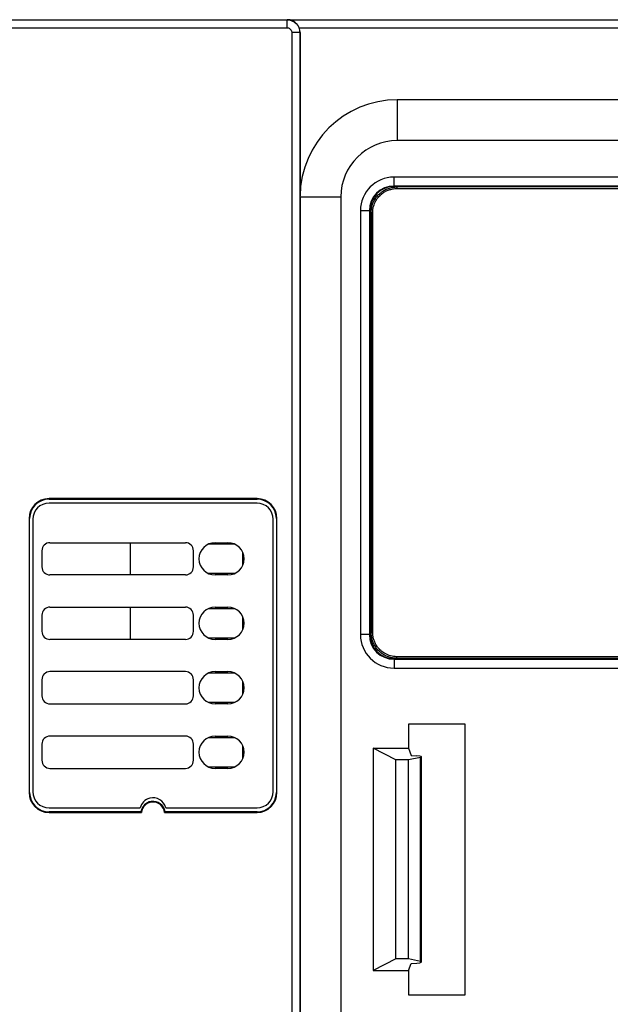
# Model space of a CAD drawing. Header units: inches. Extents: x -14 to 103, y 36 to 194.
# Tile 10 of 12: x 39 to 69, y 145 to 194. Entities that reach past the tile are written whole.
import ezdxf

# ---------------------------------------------------------------- set-up
doc = ezdxf.new("R2010")
doc.units = ezdxf.units.IN
doc.header["$MEASUREMENT"] = 0

# ---------------------------------------------------------------- blocks, each defined once
blk = doc.blocks.new('block 3')
at = {"color": 7, "lineweight": 25}
blk.add_lwpolyline([(59.179, 146.955), (59.179, 157.136)], dxfattribs=at)
blk = doc.blocks.new('block 4')
at = {"color": 7, "lineweight": 25}
blk.add_lwpolyline([(50.355, 157.212), (50.355, 157.519)], dxfattribs=at)
blk = doc.blocks.new('block 5')
at = {"color": 7, "lineweight": 25}
blk.add_lwpolyline([(50.355, 163.612), (50.355, 163.919)], dxfattribs=at)
blk = doc.blocks.new('block 6')
at = {"color": 7, "lineweight": 25}
blk.add_lwpolyline([(50.355, 160.412), (50.355, 160.719)], dxfattribs=at)
blk = doc.blocks.new('block 7')
at = {"color": 7, "lineweight": 25}
blk.add_lwpolyline([(50.355, 166.812), (50.355, 167.119)], dxfattribs=at)
blk = doc.blocks.new('block 14')
at = {"color": 7, "lineweight": 25}
blk.add_lwpolyline([(57.948, 162.028), (95.192, 162.028)], dxfattribs=at)
blk = doc.blocks.new('block 15')
at = {"color": 7, "lineweight": 25}
blk.add_lwpolyline([(56.673, 184.148), (56.673, 163.304)], dxfattribs=at)
blk = doc.blocks.new('block 16')
at = {"color": 7, "lineweight": 25}
blk.add_lwpolyline([(95.192, 185.424), (57.948, 185.424)], dxfattribs=at)
blk = doc.blocks.new('block 21')
at = {"color": 7, "lineweight": 25}
blk.add_lwpolyline([(56.77, 157.566), (56.77, 146.526)], dxfattribs=at)
blk = doc.blocks.new('block 22')
at = {"color": 7, "lineweight": 25}
blk.add_lwpolyline([(57.89, 156.982), (56.77, 157.566)], dxfattribs=at)
blk = doc.blocks.new('block 23')
at = {"color": 7, "lineweight": 25}
blk.add_lwpolyline([(57.89, 147.109), (57.89, 156.982)], dxfattribs=at)
blk = doc.blocks.new('block 24')
at = {"color": 7, "lineweight": 25}
blk.add_lwpolyline([(57.89, 147.109), (56.77, 146.526)], dxfattribs=at)
blk = doc.blocks.new('block 25')
at = {"color": 7, "lineweight": 25}
blk.add_lwpolyline([(58.53, 147.109), (57.89, 147.109)], dxfattribs=at)
blk = doc.blocks.new('block 26')
at = {"color": 7, "lineweight": 25}
blk.add_lwpolyline([(58.53, 156.982), (57.89, 156.982)], dxfattribs=at)
blk = doc.blocks.new('block 27')
at = {"color": 7, "lineweight": 25}
blk.add_lwpolyline([(58.53, 147.109), (58.53, 156.982)], dxfattribs=at)
blk = doc.blocks.new('block 28')
at = {"color": 7, "lineweight": 25}
blk.add_lwpolyline([(59.115, 146.985), (58.53, 147.109)], dxfattribs=at)
blk = doc.blocks.new('block 29')
at = {"color": 7, "lineweight": 25}
blk.add_lwpolyline([(59.115, 157.107), (58.53, 156.982)], dxfattribs=at)
blk = doc.blocks.new('block 30')
at = {"color": 7, "lineweight": 25}
blk.add_lwpolyline([(59.115, 146.985), (59.115, 157.107)], dxfattribs=at)
blk = doc.blocks.new('block 31')
at = {"color": 7, "lineweight": 25}
blk.add_lwpolyline([(56.77, 146.526), (58.53, 146.526)], dxfattribs=at)
blk = doc.blocks.new('block 32')
at = {"color": 7, "lineweight": 25}
blk.add_open_spline([(58.939, 146.904), (59.168, 146.921), (59.247, 146.957), (59.115, 146.985)], degree=3, dxfattribs=at)
blk = doc.blocks.new('block 33')
at = {"color": 7, "lineweight": 25}
blk.add_lwpolyline([(58.658, 146.884), (58.939, 146.904)], dxfattribs=at)
blk = doc.blocks.new('block 34')
at = {"color": 7, "lineweight": 25}
blk.add_lwpolyline([(58.53, 146.526), (58.658, 146.884)], dxfattribs=at)
blk = doc.blocks.new('block 41')
at = {"color": 7, "lineweight": 25}
blk.add_lwpolyline([(56.77, 157.566), (58.53, 157.566)], dxfattribs=at)
blk = doc.blocks.new('block 42')
at = {"color": 7, "lineweight": 25}
blk.add_lwpolyline([(58.53, 157.566), (58.658, 157.207)], dxfattribs=at)
blk = doc.blocks.new('block 43')
at = {"color": 7, "lineweight": 25}
blk.add_lwpolyline([(58.658, 157.207), (58.939, 157.187)], dxfattribs=at)
blk = doc.blocks.new('block 44')
at = {"color": 7, "lineweight": 25}
blk.add_open_spline([(59.115, 157.107), (59.247, 157.135), (59.168, 157.171), (58.939, 157.187)], degree=3, dxfattribs=at)
blk = doc.blocks.new('block 53')
at = {"color": 7, "lineweight": 25}
blk.add_lwpolyline([(40.338, 160.966), (40.338, 160.166)], dxfattribs=at)
blk = doc.blocks.new('block 54')
at = {"color": 7, "lineweight": 25}
blk.add_open_spline([(40.338, 160.166), (40.338, 159.945), (40.517, 159.766), (40.738, 159.766)], degree=3, dxfattribs=at)
blk = doc.blocks.new('block 55')
at = {"color": 7, "lineweight": 25}
blk.add_lwpolyline([(40.738, 159.766), (47.458, 159.766)], dxfattribs=at)
blk = doc.blocks.new('block 56')
at = {"color": 7, "lineweight": 25}
blk.add_open_spline([(47.458, 159.766), (47.679, 159.766), (47.858, 159.945), (47.858, 160.166)], degree=3, dxfattribs=at)
blk = doc.blocks.new('block 57')
at = {"color": 7, "lineweight": 25}
blk.add_lwpolyline([(47.858, 160.166), (47.858, 160.966)], dxfattribs=at)
blk = doc.blocks.new('block 58')
at = {"color": 7, "lineweight": 25}
blk.add_open_spline([(47.858, 160.966), (47.858, 161.187), (47.679, 161.366), (47.458, 161.366)], degree=3, dxfattribs=at)
blk = doc.blocks.new('block 59')
at = {"color": 7, "lineweight": 25}
blk.add_lwpolyline([(47.458, 161.366), (40.738, 161.366)], dxfattribs=at)
blk = doc.blocks.new('block 60')
at = {"color": 7, "lineweight": 25}
blk.add_open_spline([(40.738, 161.366), (40.517, 161.366), (40.338, 161.187), (40.338, 160.966)], degree=3, dxfattribs=at)
blk = doc.blocks.new('block 61')
at = {"color": 7, "lineweight": 25}
blk.add_lwpolyline([(40.738, 156.566), (47.458, 156.566)], dxfattribs=at)
blk = doc.blocks.new('block 62')
at = {"color": 7, "lineweight": 25}
blk.add_open_spline([(47.458, 156.566), (47.679, 156.566), (47.858, 156.745), (47.858, 156.966)], degree=3, dxfattribs=at)
blk = doc.blocks.new('block 63')
at = {"color": 7, "lineweight": 25}
blk.add_open_spline([(47.458, 162.966), (47.679, 162.966), (47.858, 163.145), (47.858, 163.366)], degree=3, dxfattribs=at)
blk = doc.blocks.new('block 64')
at = {"color": 7, "lineweight": 25}
blk.add_lwpolyline([(47.858, 163.366), (47.858, 164.166)], dxfattribs=at)
blk = doc.blocks.new('block 65')
at = {"color": 7, "lineweight": 25}
blk.add_open_spline([(47.858, 164.166), (47.858, 164.387), (47.679, 164.566), (47.458, 164.566)], degree=3, dxfattribs=at)
blk = doc.blocks.new('block 66')
at = {"color": 7, "lineweight": 25}
blk.add_lwpolyline([(40.738, 164.566), (47.458, 164.566)], dxfattribs=at)
blk = doc.blocks.new('block 67')
at = {"color": 7, "lineweight": 25}
blk.add_open_spline([(40.738, 164.566), (40.517, 164.566), (40.338, 164.387), (40.338, 164.166)], degree=3, dxfattribs=at)
blk = doc.blocks.new('block 68')
at = {"color": 7, "lineweight": 25}
blk.add_lwpolyline([(40.338, 164.166), (40.338, 163.366)], dxfattribs=at)
blk = doc.blocks.new('block 69')
at = {"color": 7, "lineweight": 25}
blk.add_open_spline([(40.338, 163.366), (40.338, 163.145), (40.517, 162.966), (40.738, 162.966)], degree=3, dxfattribs=at)
blk = doc.blocks.new('block 70')
at = {"color": 7, "lineweight": 25}
blk.add_lwpolyline([(47.458, 166.166), (40.738, 166.166)], dxfattribs=at)
blk = doc.blocks.new('block 71')
at = {"color": 7, "lineweight": 25}
blk.add_open_spline([(47.458, 166.166), (47.679, 166.166), (47.858, 166.345), (47.858, 166.566)], degree=3, dxfattribs=at)
blk = doc.blocks.new('block 72')
at = {"color": 7, "lineweight": 25}
blk.add_lwpolyline([(47.858, 166.566), (47.858, 167.366)], dxfattribs=at)
blk = doc.blocks.new('block 73')
at = {"color": 7, "lineweight": 25}
blk.add_open_spline([(47.858, 167.366), (47.858, 167.587), (47.679, 167.766), (47.458, 167.766)], degree=3, dxfattribs=at)
blk = doc.blocks.new('block 74')
at = {"color": 7, "lineweight": 25}
blk.add_lwpolyline([(40.738, 167.766), (47.458, 167.766)], dxfattribs=at)
blk = doc.blocks.new('block 75')
at = {"color": 7, "lineweight": 25}
blk.add_open_spline([(40.738, 167.766), (40.517, 167.766), (40.338, 167.587), (40.338, 167.366)], degree=3, dxfattribs=at)
blk = doc.blocks.new('block 76')
at = {"color": 7, "lineweight": 25}
blk.add_lwpolyline([(40.338, 167.366), (40.338, 166.566)], dxfattribs=at)
blk = doc.blocks.new('block 77')
at = {"color": 7, "lineweight": 25}
blk.add_open_spline([(40.338, 166.566), (40.338, 166.345), (40.517, 166.166), (40.738, 166.166)], degree=3, dxfattribs=at)
blk = doc.blocks.new('block 78')
at = {"color": 7, "lineweight": 25}
blk.add_open_spline([(48.93, 167.766), (48.488, 167.766), (48.13, 167.408), (48.13, 166.966), (48.13, 166.524), (48.488, 166.166), (48.93, 166.166)], degree=3, knots=[0, 0, 0, 0, 1, 1, 1, 2, 2, 2, 2], dxfattribs=at)
blk = doc.blocks.new('block 79')
at = {"color": 7, "lineweight": 25}
blk.add_lwpolyline([(49.57, 166.166), (48.93, 166.166)], dxfattribs=at)
blk = doc.blocks.new('block 80')
at = {"color": 7, "lineweight": 25}
blk.add_open_spline([(49.57, 166.166), (50.012, 166.166), (50.37, 166.524), (50.37, 166.966), (50.37, 167.408), (50.012, 167.766), (49.57, 167.766)], degree=3, knots=[0, 0, 0, 0, 1, 1, 1, 2, 2, 2, 2], dxfattribs=at)
blk = doc.blocks.new('block 81')
at = {"color": 7, "lineweight": 25}
blk.add_lwpolyline([(48.93, 167.766), (49.57, 167.766)], dxfattribs=at)
blk = doc.blocks.new('block 82')
at = {"color": 7, "lineweight": 25}
blk.add_lwpolyline([(49.57, 162.966), (48.93, 162.966)], dxfattribs=at)
blk = doc.blocks.new('block 83')
at = {"color": 7, "lineweight": 25}
blk.add_open_spline([(49.57, 162.966), (50.012, 162.966), (50.37, 163.324), (50.37, 163.766), (50.37, 164.208), (50.012, 164.566), (49.57, 164.566)], degree=3, knots=[0, 0, 0, 0, 1, 1, 1, 2, 2, 2, 2], dxfattribs=at)
blk = doc.blocks.new('block 84')
at = {"color": 7, "lineweight": 25}
blk.add_lwpolyline([(48.93, 164.566), (49.57, 164.566)], dxfattribs=at)
blk = doc.blocks.new('block 85')
at = {"color": 7, "lineweight": 25}
blk.add_open_spline([(48.93, 164.566), (48.488, 164.566), (48.13, 164.208), (48.13, 163.766), (48.13, 163.324), (48.488, 162.966), (48.93, 162.966)], degree=3, knots=[0, 0, 0, 0, 1, 1, 1, 2, 2, 2, 2], dxfattribs=at)
blk = doc.blocks.new('block 86')
at = {"color": 7, "lineweight": 25}
blk.add_open_spline([(48.93, 161.366), (48.488, 161.366), (48.13, 161.008), (48.13, 160.566), (48.13, 160.124), (48.488, 159.766), (48.93, 159.766)], degree=3, knots=[0, 0, 0, 0, 1, 1, 1, 2, 2, 2, 2], dxfattribs=at)
blk = doc.blocks.new('block 87')
at = {"color": 7, "lineweight": 25}
blk.add_lwpolyline([(49.57, 159.766), (48.93, 159.766)], dxfattribs=at)
blk = doc.blocks.new('block 88')
at = {"color": 7, "lineweight": 25}
blk.add_open_spline([(49.57, 159.766), (50.012, 159.766), (50.37, 160.124), (50.37, 160.566), (50.37, 161.008), (50.012, 161.366), (49.57, 161.366)], degree=3, knots=[0, 0, 0, 0, 1, 1, 1, 2, 2, 2, 2], dxfattribs=at)
blk = doc.blocks.new('block 89')
at = {"color": 7, "lineweight": 25}
blk.add_lwpolyline([(48.93, 161.366), (49.57, 161.366)], dxfattribs=at)
blk = doc.blocks.new('block 90')
at = {"color": 7, "lineweight": 25}
blk.add_open_spline([(49.57, 156.566), (50.012, 156.566), (50.37, 156.924), (50.37, 157.366), (50.37, 157.808), (50.012, 158.166), (49.57, 158.166)], degree=3, knots=[0, 0, 0, 0, 1, 1, 1, 2, 2, 2, 2], dxfattribs=at)
blk = doc.blocks.new('block 91')
at = {"color": 7, "lineweight": 25}
blk.add_lwpolyline([(48.93, 158.166), (49.57, 158.166)], dxfattribs=at)
blk = doc.blocks.new('block 92')
at = {"color": 7, "lineweight": 25}
blk.add_open_spline([(48.93, 158.166), (48.488, 158.166), (48.13, 157.808), (48.13, 157.366), (48.13, 156.924), (48.488, 156.566), (48.93, 156.566)], degree=3, knots=[0, 0, 0, 0, 1, 1, 1, 2, 2, 2, 2], dxfattribs=at)
blk = doc.blocks.new('block 93')
at = {"color": 7, "lineweight": 25}
blk.add_lwpolyline([(49.57, 156.566), (48.93, 156.566)], dxfattribs=at)
blk = doc.blocks.new('block 94')
at = {"color": 7, "lineweight": 25}
blk.add_open_spline([(46.49, 154.606), (46.399, 154.959), (46.039, 155.172), (45.685, 155.081), (45.452, 155.021), (45.27, 154.839), (45.21, 154.606)], degree=3, knots=[0, 0, 0, 0, 1, 1, 1, 2, 2, 2, 2], dxfattribs=at)
blk = doc.blocks.new('block 95')
at = {"color": 7, "lineweight": 25}
blk.add_lwpolyline([(40.69, 154.606), (45.21, 154.606)], dxfattribs=at)
blk = doc.blocks.new('block 96')
at = {"color": 7, "lineweight": 25}
blk.add_open_spline([(39.89, 155.406), (39.89, 154.964), (40.248, 154.606), (40.69, 154.606)], degree=3, dxfattribs=at)
blk = doc.blocks.new('block 97')
at = {"color": 7, "lineweight": 25}
blk.add_lwpolyline([(39.89, 168.926), (39.89, 155.406)], dxfattribs=at)
blk = doc.blocks.new('block 98')
at = {"color": 7, "lineweight": 25}
blk.add_open_spline([(40.69, 169.726), (40.248, 169.726), (39.89, 169.368), (39.89, 168.926)], degree=3, dxfattribs=at)
blk = doc.blocks.new('block 99')
at = {"color": 7, "lineweight": 25}
blk.add_lwpolyline([(51.01, 169.726), (40.69, 169.726)], dxfattribs=at)
blk = doc.blocks.new('block 100')
at = {"color": 7, "lineweight": 25}
blk.add_open_spline([(51.81, 168.926), (51.81, 169.368), (51.452, 169.726), (51.01, 169.726)], degree=3, dxfattribs=at)
blk = doc.blocks.new('block 101')
at = {"color": 7, "lineweight": 25}
blk.add_lwpolyline([(51.81, 155.406), (51.81, 168.926)], dxfattribs=at)
blk = doc.blocks.new('block 102')
at = {"color": 7, "lineweight": 25}
blk.add_open_spline([(51.01, 154.606), (51.452, 154.606), (51.81, 154.964), (51.81, 155.406)], degree=3, dxfattribs=at)
blk = doc.blocks.new('block 103')
at = {"color": 7, "lineweight": 25}
blk.add_lwpolyline([(46.49, 154.606), (51.01, 154.606)], dxfattribs=at)
blk = doc.blocks.new('block 104')
at = {"color": 7, "lineweight": 25}
blk.add_open_spline([(40.738, 158.166), (40.517, 158.166), (40.338, 157.987), (40.338, 157.766)], degree=3, dxfattribs=at)
blk = doc.blocks.new('block 105')
at = {"color": 7, "lineweight": 25}
blk.add_lwpolyline([(40.338, 157.766), (40.338, 156.966)], dxfattribs=at)
blk = doc.blocks.new('block 106')
at = {"color": 7, "lineweight": 25}
blk.add_open_spline([(40.338, 156.966), (40.338, 156.745), (40.517, 156.566), (40.738, 156.566)], degree=3, dxfattribs=at)
blk = doc.blocks.new('block 107')
at = {"color": 7, "lineweight": 25}
blk.add_lwpolyline([(47.458, 162.966), (40.738, 162.966)], dxfattribs=at)
blk = doc.blocks.new('block 108')
at = {"color": 7, "lineweight": 25}
blk.add_lwpolyline([(47.458, 158.166), (40.738, 158.166)], dxfattribs=at)
blk = doc.blocks.new('block 109')
at = {"color": 7, "lineweight": 25}
blk.add_open_spline([(47.858, 157.766), (47.858, 157.987), (47.679, 158.166), (47.458, 158.166)], degree=3, dxfattribs=at)
blk = doc.blocks.new('block 110')
at = {"color": 7, "lineweight": 25}
blk.add_lwpolyline([(47.858, 156.966), (47.858, 157.766)], dxfattribs=at)
blk = doc.blocks.new('block 111')
at = {"color": 7, "lineweight": 25}
blk.add_lwpolyline([(44.738, 162.966), (44.738, 164.566)], dxfattribs=at)
blk = doc.blocks.new('block 112')
at = {"color": 7, "lineweight": 25}
blk.add_lwpolyline([(44.738, 166.166), (44.738, 167.766)], dxfattribs=at)
blk = doc.blocks.new('block 125')
at = {"color": 7, "lineweight": 25}
blk.add_open_spline([(52.498, 193.726), (52.665, 193.726), (52.832, 193.657), (52.95, 193.538), (53.069, 193.42), (53.138, 193.253), (53.138, 193.086)], degree=3, knots=[0, 0, 0, 0, 1, 1, 1, 2, 2, 2, 2], dxfattribs=at)
blk = doc.blocks.new('block 126')
at = {"color": 7, "lineweight": 25}
blk.add_lwpolyline([(53.138, 193.086), (52.738, 193.086)], dxfattribs=at)
blk = doc.blocks.new('block 127')
at = {"color": 7, "lineweight": 25}
blk.add_open_spline([(52.498, 193.326), (52.545, 193.326), (52.591, 193.315), (52.64, 193.279), (52.689, 193.243), (52.738, 193.179), (52.738, 193.086)], degree=3, knots=[0, 0, 0, 0, 1, 1, 1, 2, 2, 2, 2], dxfattribs=at)
blk = doc.blocks.new('block 128')
at = {"color": 7, "lineweight": 25}
blk.add_lwpolyline([(52.498, 193.726), (52.498, 193.326)], dxfattribs=at)
blk = doc.blocks.new('block 139')
at = {"color": 7, "lineweight": 25}
blk.add_lwpolyline([(53.138, 193.086), (53.138, 125.326)], dxfattribs=at)
blk = doc.blocks.new('block 141')
at = {"color": 7, "lineweight": 25}
blk.add_lwpolyline([(52.738, 193.086), (52.738, 125.326)], dxfattribs=at)
blk = doc.blocks.new('block 142')
at = {"color": 7, "lineweight": 25}
blk.add_lwpolyline([(38.77, 193.726), (52.498, 193.726)], dxfattribs=at)
blk = doc.blocks.new('block 143')
at = {"color": 7, "lineweight": 25}
blk.add_lwpolyline([(38.77, 193.326), (52.498, 193.326)], dxfattribs=at)
blk = doc.blocks.new('block 168')
at = {"color": 7, "lineweight": 25}
blk.add_open_spline([(39.702, 155.366), (39.702, 154.82), (40.144, 154.378), (40.69, 154.378)], degree=3, dxfattribs=at)
blk = doc.blocks.new('block 169')
at = {"color": 7, "lineweight": 25}
blk.add_lwpolyline([(39.702, 155.366), (39.73, 155.366)], dxfattribs=at)
blk = doc.blocks.new('block 170')
at = {"color": 7, "lineweight": 25}
blk.add_open_spline([(39.73, 155.366), (39.73, 154.836), (40.16, 154.406), (40.69, 154.406)], degree=3, dxfattribs=at)
blk = doc.blocks.new('block 171')
at = {"color": 7, "lineweight": 25}
blk.add_lwpolyline([(40.69, 154.378), (40.69, 154.406)], dxfattribs=at)
blk = doc.blocks.new('block 178')
at = {"color": 7, "lineweight": 25}
blk.add_lwpolyline([(51.998, 155.366), (51.998, 168.966)], dxfattribs=at)
blk = doc.blocks.new('block 179')
at = {"color": 7, "lineweight": 25}
blk.add_lwpolyline([(51.998, 155.366), (51.97, 155.366)], dxfattribs=at)
blk = doc.blocks.new('block 180')
at = {"color": 7, "lineweight": 25}
blk.add_lwpolyline([(51.97, 168.966), (51.97, 155.366)], dxfattribs=at)
blk = doc.blocks.new('block 181')
at = {"color": 7, "lineweight": 25}
blk.add_lwpolyline([(51.998, 168.966), (51.97, 168.966)], dxfattribs=at)
blk = doc.blocks.new('block 182')
at = {"color": 7, "lineweight": 25}
blk.add_open_spline([(51.01, 154.378), (51.556, 154.378), (51.998, 154.82), (51.998, 155.366)], degree=3, dxfattribs=at)
blk = doc.blocks.new('block 183')
at = {"color": 7, "lineweight": 25}
blk.add_lwpolyline([(51.01, 154.378), (51.01, 154.406)], dxfattribs=at)
blk = doc.blocks.new('block 184')
at = {"color": 7, "lineweight": 25}
blk.add_open_spline([(51.01, 154.406), (51.54, 154.406), (51.97, 154.836), (51.97, 155.366)], degree=3, dxfattribs=at)
blk = doc.blocks.new('block 185')
at = {"color": 7, "lineweight": 25}
blk.add_open_spline([(46.45, 154.406), (46.442, 154.396), (46.434, 154.387), (46.425, 154.378)], degree=3, dxfattribs=at)
blk = doc.blocks.new('block 186')
at = {"color": 7, "lineweight": 25}
blk.add_lwpolyline([(51.01, 154.406), (46.45, 154.406)], dxfattribs=at)
blk = doc.blocks.new('block 187')
at = {"color": 7, "lineweight": 25}
blk.add_lwpolyline([(46.425, 154.378), (51.01, 154.378)], dxfattribs=at)
blk = doc.blocks.new('block 188')
at = {"color": 7, "lineweight": 25}
blk.add_lwpolyline([(40.69, 154.378), (45.275, 154.378)], dxfattribs=at)
blk = doc.blocks.new('block 189')
at = {"color": 7, "lineweight": 25}
blk.add_open_spline([(46.425, 154.378), (46.393, 154.695), (46.11, 154.927), (45.792, 154.895), (45.519, 154.867), (45.302, 154.651), (45.275, 154.378)], degree=3, knots=[0, 0, 0, 0, 1, 1, 1, 2, 2, 2, 2], dxfattribs=at)
blk = doc.blocks.new('block 190')
at = {"color": 7, "lineweight": 25}
blk.add_open_spline([(51.998, 168.966), (51.998, 169.511), (51.556, 169.954), (51.01, 169.954)], degree=3, dxfattribs=at)
blk = doc.blocks.new('block 191')
at = {"color": 7, "lineweight": 25}
blk.add_lwpolyline([(51.01, 169.954), (40.69, 169.954)], dxfattribs=at)
blk = doc.blocks.new('block 192')
at = {"color": 7, "lineweight": 25}
blk.add_open_spline([(40.69, 169.954), (40.144, 169.954), (39.702, 169.511), (39.702, 168.966)], degree=3, dxfattribs=at)
blk = doc.blocks.new('block 193')
at = {"color": 7, "lineweight": 25}
blk.add_lwpolyline([(39.702, 168.966), (39.702, 155.366)], dxfattribs=at)
blk = doc.blocks.new('block 195')
at = {"color": 7, "lineweight": 25}
blk.add_lwpolyline([(51.01, 169.954), (51.01, 169.926)], dxfattribs=at)
blk = doc.blocks.new('block 196')
at = {"color": 7, "lineweight": 25}
blk.add_lwpolyline([(40.69, 169.926), (51.01, 169.926)], dxfattribs=at)
blk = doc.blocks.new('block 197')
at = {"color": 7, "lineweight": 25}
blk.add_lwpolyline([(40.69, 169.954), (40.69, 169.926)], dxfattribs=at)
blk = doc.blocks.new('block 201')
at = {"color": 7, "lineweight": 25}
blk.add_open_spline([(45.25, 154.406), (45.258, 154.396), (45.266, 154.387), (45.275, 154.378)], degree=3, dxfattribs=at)
blk = doc.blocks.new('block 202')
at = {"color": 7, "lineweight": 25}
blk.add_lwpolyline([(45.25, 154.406), (40.69, 154.406)], dxfattribs=at)
blk = doc.blocks.new('block 204')
at = {"color": 7, "lineweight": 25}
blk.add_open_spline([(46.45, 154.406), (46.403, 154.737), (46.095, 154.967), (45.764, 154.92), (45.498, 154.881), (45.288, 154.672), (45.25, 154.406)], degree=3, knots=[0, 0, 0, 0, 1, 1, 1, 2, 2, 2, 2], dxfattribs=at)
blk = doc.blocks.new('block 205')
at = {"color": 7, "lineweight": 25}
blk.add_open_spline([(40.69, 169.926), (40.16, 169.926), (39.73, 169.496), (39.73, 168.966)], degree=3, dxfattribs=at)
blk = doc.blocks.new('block 206')
at = {"color": 7, "lineweight": 25}
blk.add_lwpolyline([(39.702, 168.966), (39.73, 168.966)], dxfattribs=at)
blk = doc.blocks.new('block 207')
at = {"color": 7, "lineweight": 25}
blk.add_lwpolyline([(39.73, 155.366), (39.73, 168.966)], dxfattribs=at)
blk = doc.blocks.new('block 208')
at = {"color": 7, "lineweight": 25}
blk.add_open_spline([(51.97, 168.966), (51.97, 169.496), (51.54, 169.926), (51.01, 169.926)], degree=3, dxfattribs=at)
blk = doc.blocks.new('block 226')
at = {"color": 7, "lineweight": 25}
blk.add_lwpolyline([(52.498, 193.726), (52.513, 193.726)], dxfattribs=at)
blk = doc.blocks.new('block 227')
at = {"color": 7, "lineweight": 25}
blk.add_open_spline([(53.1, 193.326), (53.093, 193.341), (53.086, 193.357), (53.079, 193.372), (53.071, 193.388), (53.063, 193.403), (53.054, 193.418), (53.044, 193.433), (53.034, 193.448), (53.024, 193.462), (53.013, 193.478), (53.002, 193.492), (52.99, 193.506), (52.969, 193.53), (52.947, 193.552), (52.924, 193.572), (52.898, 193.594), (52.871, 193.614), (52.844, 193.631), (52.792, 193.663), (52.737, 193.687), (52.682, 193.703), (52.659, 193.709), (52.636, 193.714), (52.612, 193.718), (52.58, 193.723), (52.546, 193.724), (52.513, 193.726)], degree=3, knots=[0, 0, 0, 0, 1, 1, 1, 2, 2, 2, 3, 3, 3, 4, 4, 4, 5, 5, 5, 6, 6, 6, 7, 7, 7, 8, 8, 8, 9, 9, 9, 9], dxfattribs=at)
blk = doc.blocks.new('block 228')
at = {"color": 7, "lineweight": 25}
blk.add_open_spline([(53.146, 193.086), (53.146, 193.168), (53.13, 193.25), (53.1, 193.326)], degree=3, dxfattribs=at)
blk = doc.blocks.new('block 229')
at = {"color": 7, "lineweight": 25}
blk.add_lwpolyline([(53.138, 193.086), (53.146, 193.086)], dxfattribs=at)
blk = doc.blocks.new('block 230')
at = {"color": 7, "lineweight": 25}
blk.add_lwpolyline([(53.146, 193.086), (53.146, 184.98)], dxfattribs=at)
blk = doc.blocks.new('block 231')
at = {"color": 7, "lineweight": 25}
blk.add_lwpolyline([(53.146, 184.926), (53.146, 125.326)], dxfattribs=at)
blk = doc.blocks.new('block 240')
at = {"color": 7, "lineweight": 25}
blk.add_lwpolyline([(50.354, 157.208), (50.354, 157.523)], dxfattribs=at)
blk = doc.blocks.new('block 241')
at = {"color": 7, "lineweight": 25}
blk.add_lwpolyline([(50.308, 157.057), (50.308, 157.675)], dxfattribs=at)
blk = doc.blocks.new('block 242')
at = {"color": 7, "lineweight": 25}
blk.add_lwpolyline([(50.354, 160.408), (50.354, 160.723)], dxfattribs=at)
blk = doc.blocks.new('block 243')
at = {"color": 7, "lineweight": 25}
blk.add_lwpolyline([(50.308, 160.257), (50.308, 160.875)], dxfattribs=at)
blk = doc.blocks.new('block 244')
at = {"color": 7, "lineweight": 25}
blk.add_lwpolyline([(50.354, 163.608), (50.354, 163.923)], dxfattribs=at)
blk = doc.blocks.new('block 245')
at = {"color": 7, "lineweight": 25}
blk.add_lwpolyline([(50.308, 163.457), (50.308, 164.075)], dxfattribs=at)
blk = doc.blocks.new('block 246')
at = {"color": 7, "lineweight": 25}
blk.add_lwpolyline([(50.354, 166.808), (50.354, 167.123)], dxfattribs=at)
blk = doc.blocks.new('block 247')
at = {"color": 7, "lineweight": 25}
blk.add_lwpolyline([(50.308, 166.657), (50.308, 167.275)], dxfattribs=at)
blk = doc.blocks.new('block 248')
at = {"color": 7, "lineweight": 25}
blk.add_lwpolyline([(48.581, 166.246), (49.919, 166.246)], dxfattribs=at)
blk = doc.blocks.new('block 249')
at = {"color": 7, "lineweight": 25}
blk.add_lwpolyline([(49.919, 167.686), (48.581, 167.686)], dxfattribs=at)
blk = doc.blocks.new('block 250')
at = {"color": 7, "lineweight": 25}
blk.add_lwpolyline([(49.919, 164.486), (48.581, 164.486)], dxfattribs=at)
blk = doc.blocks.new('block 251')
at = {"color": 7, "lineweight": 25}
blk.add_lwpolyline([(49.919, 158.086), (48.581, 158.086)], dxfattribs=at)
blk = doc.blocks.new('block 252')
at = {"color": 7, "lineweight": 25}
blk.add_lwpolyline([(48.581, 156.646), (49.919, 156.646)], dxfattribs=at)
blk = doc.blocks.new('block 253')
at = {"color": 7, "lineweight": 25}
blk.add_lwpolyline([(49.919, 161.286), (48.581, 161.286)], dxfattribs=at)
blk = doc.blocks.new('block 254')
at = {"color": 7, "lineweight": 25}
blk.add_lwpolyline([(48.581, 163.046), (49.919, 163.046)], dxfattribs=at)
blk = doc.blocks.new('block 255')
at = {"color": 7, "lineweight": 25}
blk.add_lwpolyline([(48.581, 159.846), (49.919, 159.846)], dxfattribs=at)
blk = doc.blocks.new('block 263')
at = {"color": 7, "lineweight": 25}
blk.add_lwpolyline([(96.37, 189.75), (57.97, 189.75)], dxfattribs=at)
blk = doc.blocks.new('block 264')
at = {"color": 7, "lineweight": 25}
blk.add_open_spline([(57.97, 189.75), (55.327, 189.75), (53.176, 187.623), (53.146, 184.98)], degree=3, dxfattribs=at)
blk = doc.blocks.new('block 265')
at = {"color": 7, "lineweight": 25}
blk.add_lwpolyline([(53.1, 193.326), (101.97, 193.326)], dxfattribs=at)
blk = doc.blocks.new('block 268')
at = {"color": 7, "lineweight": 25}
blk.add_lwpolyline([(57.97, 189.75), (57.97, 187.726)], dxfattribs=at)
blk = doc.blocks.new('block 269')
at = {"color": 7, "lineweight": 25}
blk.add_open_spline([(57.97, 187.726), (56.424, 187.726), (55.17, 186.472), (55.17, 184.926)], degree=3, dxfattribs=at)
blk = doc.blocks.new('block 270')
at = {"color": 7, "lineweight": 25}
blk.add_lwpolyline([(53.146, 184.926), (54.28, 184.926), (55.17, 184.926)], dxfattribs=at)
blk = doc.blocks.new('block 271')
at = {"color": 7, "lineweight": 25}
blk.add_lwpolyline([(55.17, 184.926), (55.17, 125.326)], dxfattribs=at)
blk = doc.blocks.new('block 294')
at = {"color": 7, "lineweight": 25}
blk.add_lwpolyline([(52.513, 193.726), (101.97, 193.726)], dxfattribs=at)
blk = doc.blocks.new('block 299')
at = {"color": 7, "lineweight": 25}
blk.add_lwpolyline([(96.37, 187.726), (57.97, 187.726)], dxfattribs=at)
blk = doc.blocks.new('block 312')
at = {"color": 7, "lineweight": 25}
blk.add_open_spline([(57.81, 185.913), (56.889, 185.913), (56.143, 185.166), (56.143, 184.246)], degree=3, dxfattribs=at)
blk = doc.blocks.new('block 313')
at = {"color": 7, "lineweight": 25}
blk.add_lwpolyline([(56.143, 184.246), (56.143, 163.206)], dxfattribs=at)
blk = doc.blocks.new('block 314')
at = {"color": 7, "lineweight": 25}
blk.add_open_spline([(56.143, 163.206), (56.143, 162.285), (56.889, 161.539), (57.81, 161.539)], degree=3, dxfattribs=at)
blk = doc.blocks.new('block 315')
at = {"color": 7, "lineweight": 25}
blk.add_lwpolyline([(57.81, 161.539), (96.53, 161.539)], dxfattribs=at)
blk = doc.blocks.new('block 320')
at = {"color": 7, "lineweight": 25}
blk.add_lwpolyline([(69.17, 185.913), (57.81, 185.913)], dxfattribs=at)
blk = doc.blocks.new('block 328')
at = {"color": 7, "lineweight": 25}
blk.add_lwpolyline([(58.53, 145.326), (61.33, 145.326)], dxfattribs=at)
blk = doc.blocks.new('block 329')
at = {"color": 7, "lineweight": 25}
blk.add_lwpolyline([(61.33, 145.326), (61.33, 158.766)], dxfattribs=at)
blk = doc.blocks.new('block 330')
at = {"color": 7, "lineweight": 25}
blk.add_lwpolyline([(61.33, 158.766), (58.53, 158.766)], dxfattribs=at)
blk = doc.blocks.new('block 333')
at = {"color": 7, "lineweight": 25}
blk.add_lwpolyline([(58.53, 158.766), (58.53, 157.566)], dxfattribs=at)
blk = doc.blocks.new('block 334')
at = {"color": 7, "lineweight": 25}
blk.add_lwpolyline([(58.53, 146.526), (58.53, 145.326)], dxfattribs=at)
blk = doc.blocks.new('block 335')
at = {"color": 7, "lineweight": 25}
blk.add_lwpolyline([(96.53, 185.471), (57.81, 185.471)], dxfattribs=at)
blk = doc.blocks.new('block 336')
at = {"color": 7, "lineweight": 25}
blk.add_lwpolyline([(57.81, 185.471), (57.81, 185.913)], dxfattribs=at)
blk = doc.blocks.new('block 338')
at = {"color": 7, "lineweight": 25}
blk.add_open_spline([(56.585, 163.206), (56.585, 162.529), (57.133, 161.98), (57.81, 161.98)], degree=3, dxfattribs=at)
blk = doc.blocks.new('block 339')
at = {"color": 7, "lineweight": 25}
blk.add_lwpolyline([(57.81, 161.98), (57.81, 161.539)], dxfattribs=at)
blk = doc.blocks.new('block 340')
at = {"color": 7, "lineweight": 25}
blk.add_lwpolyline([(56.585, 163.206), (56.143, 163.206)], dxfattribs=at)
blk = doc.blocks.new('block 344')
at = {"color": 7, "lineweight": 25}
blk.add_open_spline([(57.81, 185.471), (57.133, 185.471), (56.585, 184.922), (56.585, 184.246)], degree=3, dxfattribs=at)
blk = doc.blocks.new('block 345')
at = {"color": 7, "lineweight": 25}
blk.add_lwpolyline([(56.585, 184.246), (56.143, 184.246)], dxfattribs=at)
blk = doc.blocks.new('block 346')
at = {"color": 7, "lineweight": 25}
blk.add_lwpolyline([(57.81, 161.98), (96.53, 161.98)], dxfattribs=at)
blk = doc.blocks.new('block 349')
at = {"color": 7, "lineweight": 25}
blk.add_lwpolyline([(56.585, 184.246), (56.585, 163.206)], dxfattribs=at)
blk = doc.blocks.new('block 377')
at = {"color": 7, "lineweight": 25}
blk.add_lwpolyline([(57.81, 161.98), (57.81, 162.006)], dxfattribs=at)
blk = doc.blocks.new('block 378')
at = {"color": 7, "lineweight": 25}
blk.add_lwpolyline([(57.81, 162.006), (95.356, 162.006)], dxfattribs=at)
blk = doc.blocks.new('block 385')
at = {"color": 7, "lineweight": 25}
blk.add_lwpolyline([(95.356, 185.446), (57.81, 185.446)], dxfattribs=at)
blk = doc.blocks.new('block 386')
at = {"color": 7, "lineweight": 25}
blk.add_lwpolyline([(57.81, 185.471), (57.81, 185.446)], dxfattribs=at)
blk = doc.blocks.new('block 393')
at = {"color": 7, "lineweight": 25}
blk.add_open_spline([(57.81, 185.446), (57.147, 185.446), (56.61, 184.908), (56.61, 184.246)], degree=3, dxfattribs=at)
blk = doc.blocks.new('block 394')
at = {"color": 7, "lineweight": 25}
blk.add_lwpolyline([(56.585, 184.246), (56.61, 184.246)], dxfattribs=at)
blk = doc.blocks.new('block 396')
at = {"color": 7, "lineweight": 25}
blk.add_lwpolyline([(56.61, 184.246), (56.61, 163.206)], dxfattribs=at)
blk = doc.blocks.new('block 397')
at = {"color": 7, "lineweight": 25}
blk.add_lwpolyline([(56.585, 163.206), (56.61, 163.206)], dxfattribs=at)
blk = doc.blocks.new('block 398')
at = {"color": 7, "lineweight": 25}
blk.add_open_spline([(56.61, 163.206), (56.61, 162.543), (57.147, 162.006), (57.81, 162.006)], degree=3, dxfattribs=at)
blk = doc.blocks.new('block 1123')
at = {"color": 7, "lineweight": 25}
blk.add_open_spline([(56.753, 184.148), (56.753, 184.258), (56.767, 184.361), (56.794, 184.459), (56.82, 184.557), (56.858, 184.65), (56.904, 184.731), (56.949, 184.813), (57.002, 184.885), (57.057, 184.946), (57.111, 185.007), (57.167, 185.057), (57.224, 185.1), (57.28, 185.143), (57.336, 185.178), (57.392, 185.207), (57.448, 185.236), (57.503, 185.26), (57.559, 185.279), (57.616, 185.298), (57.675, 185.314), (57.74, 185.325), (57.804, 185.337), (57.874, 185.344), (57.948, 185.344)], degree=3, knots=[0, 0, 0, 0, 1, 1, 1, 2, 2, 2, 3, 3, 3, 4, 4, 4, 5, 5, 5, 6, 6, 6, 7, 7, 7, 8, 8, 8, 8], dxfattribs=at)
blk = doc.blocks.new('block 1124')
at = {"color": 7, "lineweight": 25}
blk.add_lwpolyline([(56.673, 184.148), (56.673, 184.148)], dxfattribs=at)
blk = doc.blocks.new('block 1125')
at = {"color": 7, "lineweight": 25}
blk.add_open_spline([(56.673, 184.148), (56.674, 184.183), (56.675, 184.219), (56.677, 184.254), (56.68, 184.289), (56.685, 184.324), (56.69, 184.358), (56.696, 184.393), (56.704, 184.428), (56.712, 184.462), (56.721, 184.496), (56.731, 184.529), (56.742, 184.563), (56.753, 184.596), (56.766, 184.629), (56.781, 184.661), (56.794, 184.693), (56.81, 184.725), (56.827, 184.755), (56.843, 184.786), (56.861, 184.817), (56.881, 184.846), (56.9, 184.875), (56.92, 184.904), (56.942, 184.932), (56.963, 184.959), (56.986, 184.986), (57.01, 185.012), (57.034, 185.038), (57.058, 185.063), (57.084, 185.086), (57.11, 185.11), (57.137, 185.133), (57.165, 185.154), (57.192, 185.176), (57.221, 185.196), (57.25, 185.216), (57.28, 185.235), (57.31, 185.253), (57.341, 185.269), (57.372, 185.286), (57.403, 185.302), (57.435, 185.316), (57.468, 185.33), (57.5, 185.343), (57.534, 185.354), (57.567, 185.365), (57.601, 185.376), (57.635, 185.384), (57.669, 185.393), (57.703, 185.4), (57.738, 185.406), (57.773, 185.412), (57.807, 185.416), (57.843, 185.419), (57.878, 185.422), (57.913, 185.422), (57.948, 185.423)], degree=3, knots=[0, 0, 0, 0, 1, 1, 1, 2, 2, 2, 3, 3, 3, 4, 4, 4, 5, 5, 5, 6, 6, 6, 7, 7, 7, 8, 8, 8, 9, 9, 9, 10, 10, 10, 11, 11, 11, 12, 12, 12, 13, 13, 13, 14, 14, 14, 15, 15, 15, 16, 16, 16, 17, 17, 17, 18, 18, 18, 19, 19, 19, 19], dxfattribs=at)
blk = doc.blocks.new('block 1129')
at = {"color": 7, "lineweight": 25}
blk.add_lwpolyline([(56.673, 163.304), (56.673, 163.304)], dxfattribs=at)
blk = doc.blocks.new('block 1130')
at = {"color": 7, "lineweight": 25}
blk.add_open_spline([(57.948, 162.108), (57.838, 162.108), (57.735, 162.123), (57.637, 162.149), (57.539, 162.176), (57.447, 162.214), (57.365, 162.26), (57.283, 162.305), (57.211, 162.358), (57.15, 162.412), (57.09, 162.467), (57.039, 162.523), (56.996, 162.579), (56.953, 162.636), (56.918, 162.692), (56.889, 162.748), (56.86, 162.803), (56.836, 162.858), (56.817, 162.915), (56.798, 162.972), (56.782, 163.031), (56.771, 163.095), (56.759, 163.16), (56.753, 163.229), (56.753, 163.304)], degree=3, knots=[0, 0, 0, 0, 1, 1, 1, 2, 2, 2, 3, 3, 3, 4, 4, 4, 5, 5, 5, 6, 6, 6, 7, 7, 7, 8, 8, 8, 8], dxfattribs=at)
blk = doc.blocks.new('block 1131')
at = {"color": 7, "lineweight": 25}
blk.add_open_spline([(57.948, 162.029), (57.913, 162.029), (57.878, 162.03), (57.842, 162.033), (57.807, 162.036), (57.773, 162.04), (57.738, 162.046), (57.703, 162.052), (57.669, 162.059), (57.635, 162.068), (57.601, 162.076), (57.567, 162.086), (57.534, 162.098), (57.5, 162.109), (57.468, 162.122), (57.435, 162.136), (57.403, 162.15), (57.372, 162.166), (57.341, 162.182), (57.31, 162.199), (57.28, 162.217), (57.25, 162.236), (57.221, 162.255), (57.192, 162.276), (57.165, 162.297), (57.137, 162.319), (57.11, 162.342), (57.084, 162.365), (57.058, 162.389), (57.034, 162.414), (57.01, 162.44), (56.986, 162.466), (56.963, 162.493), (56.942, 162.52), (56.92, 162.548), (56.9, 162.576), (56.881, 162.606), (56.861, 162.635), (56.843, 162.666), (56.827, 162.696), (56.81, 162.727), (56.794, 162.759), (56.78, 162.791), (56.766, 162.823), (56.753, 162.856), (56.742, 162.889), (56.731, 162.922), (56.721, 162.956), (56.712, 162.99), (56.704, 163.024), (56.696, 163.059), (56.69, 163.093), (56.685, 163.128), (56.68, 163.163), (56.677, 163.198), (56.675, 163.233), (56.674, 163.268), (56.673, 163.304)], degree=3, knots=[0, 0, 0, 0, 1, 1, 1, 2, 2, 2, 3, 3, 3, 4, 4, 4, 5, 5, 5, 6, 6, 6, 7, 7, 7, 8, 8, 8, 9, 9, 9, 10, 10, 10, 11, 11, 11, 12, 12, 12, 13, 13, 13, 14, 14, 14, 15, 15, 15, 16, 16, 16, 17, 17, 17, 18, 18, 18, 19, 19, 19, 19], dxfattribs=at)
blk = doc.blocks.new('block 1133')
at = {"color": 7, "lineweight": 25}
blk.add_lwpolyline([(95.192, 162.108), (57.948, 162.108)], dxfattribs=at)
blk = doc.blocks.new('block 1134')
at = {"color": 7, "lineweight": 25}
blk.add_lwpolyline([(56.753, 163.304), (56.753, 184.148)], dxfattribs=at)
blk = doc.blocks.new('block 1135')
at = {"color": 7, "lineweight": 25}
blk.add_lwpolyline([(57.948, 185.344), (95.192, 185.344)], dxfattribs=at)
blk = doc.blocks.new('block 1321')
at = {"color": 253, "lineweight": 25}
blk.add_lwpolyline([(57.948, 185.424), (57.948, 185.344)], dxfattribs=at)
blk = doc.blocks.new('block 1322')
at = {"color": 253, "lineweight": 25}
blk.add_lwpolyline([(56.673, 184.148), (56.753, 184.148)], dxfattribs=at)
blk = doc.blocks.new('block 1325')
at = {"color": 253, "lineweight": 25}
blk.add_lwpolyline([(56.673, 163.304), (56.753, 163.304)], dxfattribs=at)
blk = doc.blocks.new('block 1326')
at = {"color": 253, "lineweight": 25}
blk.add_lwpolyline([(57.948, 162.028), (57.948, 162.108)], dxfattribs=at)

msp = doc.modelspace()

# ---------------------------------------------------------------- block references
for name in ['block 142', 'block 125', 'block 128', 'block 226', 'block 227', 'block 294', 'block 143', 'block 127', 'block 126', 'block 141', 'block 228', 'block 265', 'block 139', 'block 229', 'block 230', 'block 264', 'block 263', 'block 268', 'block 269', 'block 299', 'block 312', 'block 320', 'block 336', 'block 344', 'block 393', 'block 1125', 'block 1123', 'block 335', 'block 386', 'block 385', 'block 16', 'block 1321', 'block 1135', 'block 231', 'block 270', 'block 271', 'block 313', 'block 345', 'block 349', 'block 394', 'block 396', 'block 15', 'block 1124', 'block 1322', 'block 1134', 'block 192', 'block 205', 'block 98', 'block 191', 'block 197', 'block 196', 'block 99', 'block 190', 'block 195', 'block 208', 'block 100', 'block 193', 'block 206', 'block 207', 'block 97', 'block 101', 'block 180', 'block 181', 'block 178', 'block 75', 'block 74', 'block 112', 'block 73', 'block 78', 'block 249', 'block 81', 'block 80', 'block 76', 'block 72', 'block 247', 'block 246', 'block 7', 'block 77', 'block 70', 'block 71', 'block 248', 'block 79', 'block 67', 'block 66', 'block 111', 'block 65', 'block 85', 'block 250', 'block 84', 'block 83', 'block 68', 'block 64', 'block 245', 'block 244', 'block 5', 'block 69', 'block 63', 'block 1129', 'block 1131', 'block 1325', 'block 1130', 'block 107', 'block 254', 'block 82', 'block 314', 'block 340', 'block 338', 'block 397', 'block 398', 'block 377', 'block 378', 'block 339', 'block 346', 'block 1133', 'block 1326', 'block 14', 'block 60', 'block 59', 'block 58', 'block 86', 'block 253', 'block 89', 'block 88', 'block 315', 'block 53', 'block 57', 'block 243', 'block 242', 'block 6', 'block 54', 'block 56', 'block 255', 'block 55', 'block 87', 'block 330', 'block 333', 'block 329', 'block 104', 'block 108', 'block 109', 'block 92', 'block 251', 'block 91', 'block 90', 'block 105', 'block 110', 'block 241', 'block 240', 'block 4', 'block 21', 'block 22', 'block 41', 'block 42', 'block 106', 'block 62', 'block 23', 'block 26', 'block 29', 'block 27', 'block 43', 'block 44', 'block 30', 'block 3', 'block 61', 'block 252', 'block 93', 'block 168', 'block 169', 'block 170', 'block 96', 'block 94', 'block 204', 'block 189', 'block 102', 'block 182', 'block 184', 'block 179', 'block 95', 'block 103', 'block 171', 'block 202', 'block 188', 'block 201', 'block 185', 'block 187', 'block 186', 'block 183', 'block 24', 'block 25', 'block 28', 'block 34', 'block 33', 'block 32', 'block 31', 'block 334', 'block 328']:
    msp.add_blockref(name, (0, 0))

doc.saveas('drawing.dxf')
